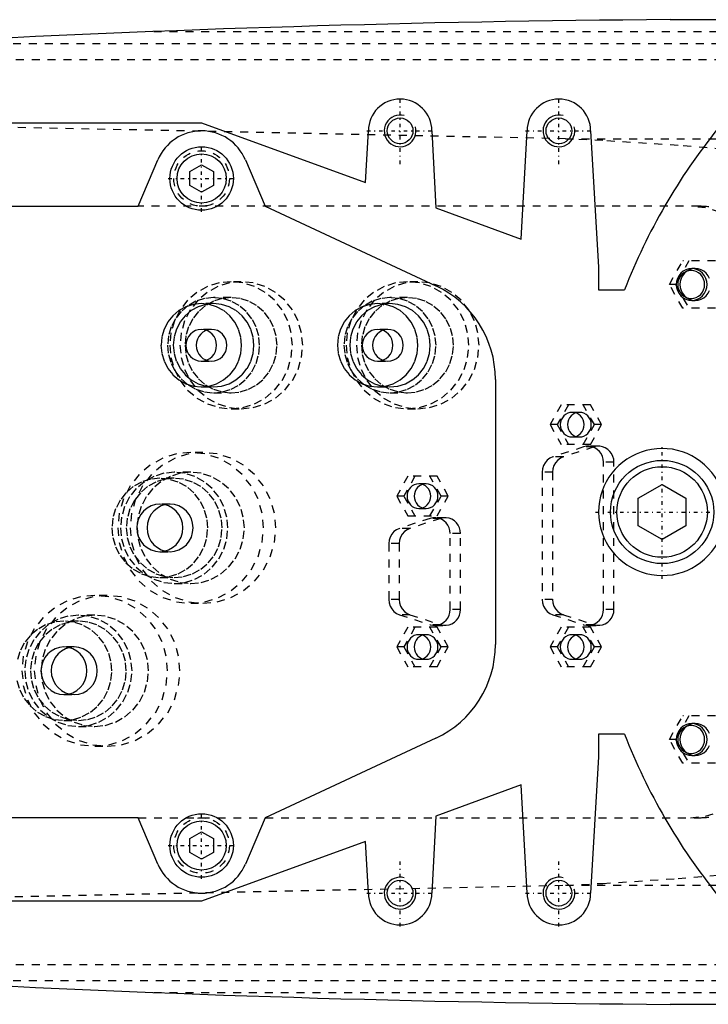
# Model space of a CAD drawing. Extents: x -502 to 168, y -90 to 90.
# Tile 2 of 7: x -348 to -261, y -62 to 62. Entities that reach past the tile are written whole.
import ezdxf

# ---------------------------------------------------------------- set-up
doc = ezdxf.new("R2010")
doc.units = 0
doc.linetypes.add('CENTER', pattern=[1.5, 0.45, -0.5, 0.05, -0.5])
doc.linetypes.add('DASHED', pattern=[2, 1, -1])
for name, color, linetype in [('AM_0', 7, 'CONTINUOUS'), ('AM_10', 7, 'CONTINUOUS'), ('AM_3', 7, 'DASHED'), ('AM_7', 7, 'CENTER')]:
    doc.layers.add(name, color=color, linetype=linetype)

msp = doc.modelspace()

# ---------------------------------------------------------------- linework, layer by layer
at = {"layer": 'AM_0', "color": 7, "linetype": 'CONTINUOUS'}
for p, q in [((-424, 49), (-325, 49)), ((-325, 49), (-304.35, 41.5)), ((-304.35, 41.5), (-304, 48)), ((-296, 48), (-295.5, 38.29)), ((-284.75, 34.38), (-284, 48)), ((-276, 48), (-275, 30.84)), ((-333, 38.5), (-330.52, 44.34)), ((-326.5, 42.87), (-325, 43.73)), ((-325, 43.73), (-323.5, 42.87)), ((-319.48, 44.34), (-317, 38.5)), ((-326.5, 41.13), (-326.5, 42.87)), ((-323.5, 42.87), (-323.5, 41.13)), ((-325, 40.27), (-326.5, 41.13)), ((-323.5, 41.13), (-325, 40.27)), ((-433.21, 38.5), (-333, 38.5)), ((-317, 38.5), (-295.51, 28.48)), ((-295.5, 38.29), (-284.75, 34.38)), ((-275, 30.84), (-275, 28)), ((-275, 28), (-271.73, 28)), ((-288, 16.7), (-288, -16.7)), ((-270, 1.73), (-267, 3.46)), ((-267, 3.46), (-264, 1.73)), ((-270, -1.73), (-270, 1.73)), ((-264, 1.73), (-264, -1.73)), ((-267, -3.46), (-270, -1.73)), ((-264, -1.73), (-267, -3.46)), ((-295.51, -28.48), (-317, -38.5)), ((-271.73, -28), (-275, -28)), ((-275, -28), (-275, -30.84)), ((-275, -30.84), (-276, -48)), ((-284.75, -34.38), (-295.5, -38.29)), ((-284, -48), (-284.75, -34.38)), ((-295.5, -38.29), (-296, -48)), ((-333, -38.5), (-433.21, -38.5)), ((-330.52, -44.34), (-333, -38.5)), ((-317, -38.5), (-319.48, -44.34)), ((-326.5, -41.13), (-325, -40.27)), ((-325, -40.27), (-323.5, -41.13)), ((-326.5, -42.87), (-326.5, -41.13)), ((-304.35, -41.5), (-325, -49)), ((-323.5, -41.13), (-323.5, -42.87)), ((-304, -48), (-304.35, -41.5)), ((-325, -43.73), (-326.5, -42.87)), ((-323.5, -42.87), (-325, -43.73)), ((-325, -49), (-424, -49))]:
    msp.add_line(p, q, dxfattribs=at)
for centre, radius in [((-300, 48), 1.62), ((-280, 48), 1.62), ((-325, 42), 4), ((-325, 42), 3.1), ((-267, 0), 6.5), ((-267, 0), 5.7), ((-325, -42), 4), ((-325, -42), 3.1), ((-300, -48), 1.62), ((-280, -48), 1.62)]:
    msp.add_circle(centre, radius, dxfattribs=at)
for centre, radius, start, end in [((-271.93, -2437.99), 2500, 89.1347, 89.86403), ((-252.42, -1937.95), 2000, 90.38915, 95.81789), ((-300, 48), 4, 0, 180), ((-280, 48), 4, 0, 180), ((-325, 42), 6, 22.9682, 157.0318), ((-200, 0), 77, 141.1986, 158.6763), ((-301, 16.7), 13, 0, 65), ((-267, 0), 8, 28.955, 331.045), ((-301, -16.7), 13, 295, 0), ((-200, 0), 77, 201.3237, 218.8014), ((-325, -42), 6, 202.9682, 337.0318), ((-300, -48), 4, 180, 0), ((-280, -48), 4, 180, 0), ((-252.42, 1937.95), 2000, 264.18211, 269.61085), ((-271.93, 2437.99), 2500, 270.13597, 270.8653)]:
    msp.add_arc(centre, radius, start, end, dxfattribs=at)
at = {"layer": 'AM_10', "color": 7, "linetype": 'CONTINUOUS'}
for centre in [(-300, 48), (-280, 48), (-300, -48), (-280, -48)]:
    msp.add_arc(centre, 2, 75, 15, dxfattribs=at)
at = {"layer": 'AM_3', "color": 6, "linetype": 'DASHED'}
for p, q in [((-331.04, 60.5), (-185.14, 60.5)), ((-362.76, 59), (-152.3, 59)), ((-394.4, 57), (-142.93, 57)), ((-279.16, 47), (-398.5, 49.45)), ((-279.16, 47), (-246.87, 47)), ((-262.3, 38.5), (-333, 38.5)), ((-266.08, 28.65), (-264.41, 31.65)), ((-263.63, 31.65), (-265.3, 28.65)), ((-260.29, 31.65), (-264.41, 31.65)), ((-262.82, 30.65), (-263.27, 30.65)), ((-320, 29), (-321.29, 29)), ((-297.78, 29), (-299.08, 29)), ((-264.41, 25.65), (-266.08, 28.65)), ((-265.3, 28.65), (-266.08, 28.65)), ((-265.3, 28.65), (-263.63, 25.65)), ((-323.49, 26.25), (-325.05, 26.25)), ((-321.29, 27), (-323.49, 27)), ((-301.28, 26.25), (-302.83, 26.25)), ((-299.08, 27), (-301.28, 27)), ((-263.27, 26.65), (-262.82, 26.65)), ((-260.29, 25.65), (-264.41, 25.65)), ((-323.75, 23), (-325.05, 23)), ((-301.54, 23), (-302.83, 23)), ((-325.05, 19), (-323.75, 19)), ((-302.83, 19), (-301.54, 19)), ((-325.05, 15.75), (-323.49, 15.75)), ((-323.49, 15), (-321.29, 15)), ((-302.83, 15.75), (-301.28, 15.75)), ((-301.28, 15), (-299.08, 15)), ((-321.29, 13), (-320, 13)), ((-299.08, 13), (-297.78, 13)), ((-279.71, 13.5), (-281.11, 11)), ((-278.81, 13.5), (-280.2, 11)), ((-276.02, 13.5), (-279.71, 13.5)), ((-277.41, 12.55), (-278.32, 12.55)), ((-275.53, 11), (-276.93, 13.5)), ((-274.62, 11), (-276.02, 13.5)), ((-281.11, 11), (-279.71, 8.5)), ((-280.2, 11), (-281.11, 11)), ((-280.2, 11), (-278.81, 8.5)), ((-276.93, 8.5), (-275.53, 11)), ((-276.02, 8.5), (-274.62, 11)), ((-274.62, 11), (-275.53, 11)), ((-278.32, 9.45), (-277.41, 9.45)), ((-324.83, 7.5), (-326.38, 7.5)), ((-276.89, 8.19), (-280.76, 6.94)), ((-276.02, 8.5), (-279.71, 8.5)), ((-275.57, 8.19), (-279.44, 6.94)), ((-275.57, 8.19), (-276.89, 8.19)), ((-275, 8.28), (-276.32, 8.28)), ((-279.44, 6.94), (-280.76, 6.94)), ((-273.07, 6.28), (-274.39, 6.28)), ((-274.39, -12.28), (-274.39, 6.28)), ((-273.07, -12.28), (-273.07, 6.28)), ((-326.38, 5), (-328.45, 5)), ((-282.11, 5.03), (-282.11, -11.03)), ((-280.79, 5.03), (-282.11, 5.03)), ((-280.79, 5.03), (-280.79, -11.03)), ((-328.45, 4.25), (-330.26, 4.25)), ((-299.03, 4.5), (-300.43, 2)), ((-298.13, 4.5), (-299.52, 2)), ((-295.34, 4.5), (-299.03, 4.5)), ((-294.85, 2), (-296.24, 4.5)), ((-293.94, 2), (-295.34, 4.5)), ((-296.73, 3.55), (-297.64, 3.55)), ((-300.43, 2), (-299.03, -0.5)), ((-299.52, 2), (-300.43, 2)), ((-299.52, 2), (-298.13, -0.5)), ((-296.24, -0.5), (-294.85, 2)), ((-295.34, -0.5), (-293.94, 2)), ((-293.94, 2), (-294.85, 2)), ((-328.97, 1), (-330.26, 1)), ((-297.64, 0.45), (-296.73, 0.45)), ((-296.21, -0.81), (-300.08, -2.06)), ((-299.03, -0.5), (-295.34, -0.5)), ((-294.89, -0.81), (-298.76, -2.06)), ((-294.89, -0.81), (-296.21, -0.81)), ((-294.32, -0.72), (-295.64, -0.72)), ((-298.76, -2.06), (-300.08, -2.06)), ((-292.39, -2.72), (-293.71, -2.72)), ((-293.71, -12.28), (-293.71, -2.72)), ((-292.39, -12.28), (-292.39, -2.72)), ((-301.43, -3.97), (-301.43, -11.03)), ((-300.11, -3.97), (-301.43, -3.97)), ((-300.11, -3.97), (-300.11, -11.03)), ((-330.26, -5), (-328.97, -5)), ((-330.26, -8.25), (-328.45, -8.25)), ((-328.45, -9), (-326.38, -9)), ((-336.9, -10.5), (-338.46, -10.5)), ((-300.11, -11.03), (-301.43, -11.03)), ((-280.79, -11.03), (-282.11, -11.03)), ((-326.38, -11.5), (-324.83, -11.5)), ((-292.39, -12.28), (-293.71, -12.28)), ((-273.07, -12.28), (-274.39, -12.28)), ((-338.46, -13), (-340.53, -13)), ((-300.08, -12.94), (-296.21, -14.19)), ((-298.76, -12.94), (-300.08, -12.94)), ((-298.76, -12.94), (-294.89, -14.19)), ((-280.76, -12.94), (-276.89, -14.19)), ((-279.44, -12.94), (-280.76, -12.94)), ((-279.44, -12.94), (-275.57, -14.19)), ((-340.53, -13.75), (-342.34, -13.75)), ((-299.03, -14.5), (-300.43, -17)), ((-298.13, -14.5), (-299.52, -17)), ((-295.34, -14.5), (-299.03, -14.5)), ((-294.85, -17), (-296.24, -14.5)), ((-294.89, -14.19), (-296.21, -14.19)), ((-295.64, -14.28), (-294.32, -14.28)), ((-293.94, -17), (-295.34, -14.5)), ((-279.71, -14.5), (-281.11, -17)), ((-278.81, -14.5), (-280.2, -17)), ((-276.02, -14.5), (-279.71, -14.5)), ((-275.53, -17), (-276.93, -14.5)), ((-275.57, -14.19), (-276.89, -14.19)), ((-276.32, -14.28), (-275, -14.28)), ((-274.62, -17), (-276.02, -14.5)), ((-296.73, -15.45), (-297.64, -15.45)), ((-277.41, -15.45), (-278.32, -15.45)), ((-341.04, -17), (-342.34, -17)), ((-300.43, -17), (-299.03, -19.5)), ((-299.52, -17), (-300.43, -17)), ((-299.52, -17), (-298.13, -19.5)), ((-296.24, -19.5), (-294.85, -17)), ((-295.34, -19.5), (-293.94, -17)), ((-293.94, -17), (-294.85, -17)), ((-281.11, -17), (-279.71, -19.5)), ((-280.2, -17), (-281.11, -17)), ((-280.2, -17), (-278.81, -19.5)), ((-276.93, -19.5), (-275.53, -17)), ((-276.02, -19.5), (-274.62, -17)), ((-274.62, -17), (-275.53, -17)), ((-297.64, -18.55), (-296.73, -18.55)), ((-278.32, -18.55), (-277.41, -18.55)), ((-295.34, -19.5), (-299.03, -19.5)), ((-276.02, -19.5), (-279.71, -19.5)), ((-342.34, -23), (-341.04, -23)), ((-266.08, -28.65), (-264.41, -25.65)), ((-263.63, -25.65), (-265.3, -28.65)), ((-260.29, -25.65), (-264.41, -25.65)), ((-342.34, -26.25), (-340.53, -26.25)), ((-340.53, -27), (-338.46, -27)), ((-262.82, -26.65), (-263.27, -26.65)), ((-338.46, -29.5), (-336.9, -29.5)), ((-264.41, -31.65), (-266.08, -28.65)), ((-265.3, -28.65), (-266.08, -28.65)), ((-265.3, -28.65), (-263.63, -31.65)), ((-263.27, -30.65), (-262.82, -30.65)), ((-260.29, -31.65), (-264.41, -31.65)), ((-333, -38.5), (-262.3, -38.5)), ((-398.5, -49.45), (-279.16, -47)), ((-279.16, -47), (-246.87, -47)), ((-394.4, -57), (-142.93, -57)), ((-362.76, -59), (-152.3, -59)), ((-331.04, -60.5), (-185.14, -60.5))]:
    msp.add_line(p, q, dxfattribs=at)
for points in [[(-253.75, 28.5), (-253.93, 30.45), (-254.48, 32.33), (-255.38, 34.06), (-256.58, 35.57), (-258.04, 36.81), (-259.71, 37.74), (-261.52, 38.31), (-263.41, 38.5)], [(-261.04, 29.42), (-261.21, 29.76), (-261.45, 30.06), (-261.75, 30.31), (-262.08, 30.5), (-262.44, 30.61), (-262.82, 30.65), (-263.2, 30.61), (-263.56, 30.5), (-263.89, 30.31), (-264.19, 30.06), (-264.43, 29.76), (-264.61, 29.42), (-264.72, 29.04), (-264.75, 28.65), (-264.72, 28.26), (-264.61, 27.88), (-264.43, 27.54), (-264.19, 27.24), (-263.89, 26.99), (-263.56, 26.8), (-263.2, 26.69), (-262.82, 26.65), (-262.44, 26.69), (-262.08, 26.8), (-261.75, 26.99), (-261.45, 27.24), (-261.21, 27.54), (-261.04, 27.88)], [(-274.39, 6.28), (-274.42, 6.65), (-274.52, 7.01), (-274.68, 7.35), (-274.9, 7.64), (-275.17, 7.89), (-275.48, 8.08), (-275.82, 8.21), (-276.18, 8.27), (-276.54, 8.27), (-276.89, 8.19)], [(-273.07, 6.28), (-273.1, 6.65), (-273.2, 7.01), (-273.36, 7.35), (-273.58, 7.64), (-273.85, 7.89), (-274.16, 8.08), (-274.5, 8.21), (-274.86, 8.27), (-275.22, 8.27), (-275.57, 8.19)], [(-280.76, 6.94), (-281.13, 6.77), (-281.46, 6.53), (-281.74, 6.21), (-281.94, 5.85), (-282.07, 5.45), (-282.11, 5.03)], [(-279.44, 6.94), (-279.81, 6.77), (-280.14, 6.53), (-280.42, 6.21), (-280.62, 5.85), (-280.75, 5.45), (-280.79, 5.03)], [(-293.71, -2.72), (-293.74, -2.35), (-293.84, -1.99), (-294, -1.65), (-294.22, -1.36), (-294.49, -1.11), (-294.8, -0.92), (-295.14, -0.79), (-295.5, -0.73), (-295.86, -0.73), (-296.21, -0.81)], [(-292.39, -2.72), (-292.42, -2.35), (-292.52, -1.99), (-292.68, -1.65), (-292.9, -1.36), (-293.17, -1.11), (-293.48, -0.92), (-293.82, -0.79), (-294.18, -0.73), (-294.54, -0.73), (-294.89, -0.81)], [(-300.08, -2.06), (-300.45, -2.23), (-300.78, -2.47), (-301.06, -2.79), (-301.26, -3.15), (-301.39, -3.55), (-301.43, -3.97)], [(-298.76, -2.06), (-299.13, -2.23), (-299.46, -2.47), (-299.74, -2.79), (-299.94, -3.15), (-300.07, -3.55), (-300.11, -3.97)], [(-301.43, -11.03), (-301.39, -11.45), (-301.26, -11.85), (-301.06, -12.21), (-300.78, -12.53), (-300.45, -12.77), (-300.08, -12.94)], [(-300.11, -11.03), (-300.07, -11.45), (-299.94, -11.85), (-299.74, -12.21), (-299.46, -12.53), (-299.13, -12.77), (-298.76, -12.94)], [(-282.11, -11.03), (-282.07, -11.45), (-281.94, -11.85), (-281.74, -12.21), (-281.46, -12.53), (-281.13, -12.77), (-280.76, -12.94)], [(-280.79, -11.03), (-280.75, -11.45), (-280.62, -11.85), (-280.42, -12.21), (-280.14, -12.53), (-279.81, -12.77), (-279.44, -12.94)], [(-296.21, -14.19), (-295.86, -14.27), (-295.5, -14.27), (-295.14, -14.21), (-294.8, -14.08), (-294.49, -13.89), (-294.22, -13.64), (-294, -13.35), (-293.84, -13.01), (-293.74, -12.65), (-293.71, -12.28)], [(-294.89, -14.19), (-294.54, -14.27), (-294.18, -14.27), (-293.82, -14.21), (-293.48, -14.08), (-293.17, -13.89), (-292.9, -13.64), (-292.68, -13.35), (-292.52, -13.01), (-292.42, -12.65), (-292.39, -12.28)], [(-276.89, -14.19), (-276.54, -14.27), (-276.18, -14.27), (-275.82, -14.21), (-275.48, -14.08), (-275.17, -13.89), (-274.9, -13.64), (-274.68, -13.35), (-274.52, -13.01), (-274.42, -12.65), (-274.39, -12.28)], [(-275.57, -14.19), (-275.22, -14.27), (-274.86, -14.27), (-274.5, -14.21), (-274.16, -14.08), (-273.85, -13.89), (-273.58, -13.64), (-273.36, -13.35), (-273.2, -13.01), (-273.1, -12.65), (-273.07, -12.28)], [(-348.26, -21.22), (-347.92, -22.39), (-347.36, -23.47), (-346.61, -24.42), (-345.69, -25.2), (-344.65, -25.77), (-343.52, -26.13), (-342.34, -26.25), (-341.16, -26.13), (-340.03, -25.77), (-338.98, -25.2), (-338.07, -24.42), (-337.32, -23.47), (-336.76, -22.39), (-336.42, -21.22), (-336.3, -20), (-336.42, -18.78), (-336.76, -17.61), (-337.32, -16.53), (-338.07, -15.58), (-338.98, -14.8), (-340.03, -14.23), (-341.16, -13.87), (-342.34, -13.75), (-343.52, -13.87), (-344.65, -14.23), (-345.69, -14.8), (-346.61, -15.58), (-347.36, -16.53), (-347.92, -17.61), (-348.26, -18.78)], [(-261.04, -27.88), (-261.21, -27.54), (-261.45, -27.24), (-261.75, -26.99), (-262.08, -26.8), (-262.44, -26.69), (-262.82, -26.65), (-263.2, -26.69), (-263.56, -26.8), (-263.89, -26.99), (-264.19, -27.24), (-264.43, -27.54), (-264.61, -27.88), (-264.72, -28.26), (-264.75, -28.65), (-264.72, -29.04), (-264.61, -29.42), (-264.43, -29.76), (-264.19, -30.06), (-263.89, -30.31), (-263.56, -30.5), (-263.2, -30.61), (-262.82, -30.65), (-262.44, -30.61), (-262.08, -30.5), (-261.75, -30.31), (-261.45, -30.06), (-261.21, -29.76), (-261.04, -29.42)], [(-263.41, -38.5), (-261.52, -38.31), (-259.71, -37.74), (-258.04, -36.81), (-256.58, -35.57), (-255.38, -34.06), (-254.48, -32.33), (-253.93, -30.45), (-253.75, -28.5)]]:
    msp.add_lwpolyline(points, dxfattribs=at)
for points in [[(-263.27, 30.65), (-263.65, 30.61), (-264.01, 30.5), (-264.35, 30.31), (-264.64, 30.06), (-264.88, 29.76), (-265.06, 29.42), (-265.17, 29.04), (-265.21, 28.65), (-265.17, 28.26), (-265.06, 27.88), (-264.88, 27.54), (-264.64, 27.24), (-264.35, 26.99), (-264.01, 26.8), (-263.65, 26.69), (-263.27, 26.65), (-262.9, 26.69), (-262.53, 26.8), (-262.2, 26.99), (-261.91, 27.24), (-261.67, 27.54), (-261.49, 27.88), (-261.38, 28.26), (-261.34, 28.65), (-261.38, 29.04), (-261.49, 29.42), (-261.67, 29.76), (-261.91, 30.06), (-262.2, 30.31), (-262.53, 30.5), (-262.9, 30.61)], [(-263.34, 26.9), (-263.01, 26.93), (-262.69, 27.03), (-262.4, 27.19), (-262.14, 27.41), (-261.93, 27.68), (-261.78, 27.98), (-261.68, 28.31), (-261.65, 28.65), (-261.68, 28.99), (-261.78, 29.32), (-261.93, 29.62), (-262.14, 29.89), (-262.4, 30.11), (-262.69, 30.27), (-263.01, 30.37), (-263.34, 30.4), (-263.67, 30.37), (-263.99, 30.27), (-264.28, 30.11), (-264.53, 29.89), (-264.74, 29.62), (-264.9, 29.32), (-265, 28.99), (-265.03, 28.65), (-265, 28.31), (-264.9, 27.98), (-264.74, 27.68), (-264.53, 27.41), (-264.28, 27.19), (-263.99, 27.03), (-263.67, 26.93)], [(-321.29, 29), (-322.8, 28.85), (-324.25, 28.39), (-325.59, 27.65), (-326.76, 26.66), (-327.72, 25.44), (-328.43, 24.06), (-328.87, 22.56), (-329.02, 21), (-328.87, 19.44), (-328.43, 17.94), (-327.72, 16.56), (-326.76, 15.34), (-325.59, 14.35), (-324.25, 13.61), (-322.8, 13.15), (-321.29, 13), (-319.79, 13.15), (-318.34, 13.61), (-317, 14.35), (-315.83, 15.34), (-314.87, 16.56), (-314.15, 17.94), (-313.72, 19.44), (-313.57, 21), (-313.72, 22.56), (-314.15, 24.06), (-314.87, 25.44), (-315.83, 26.66), (-317, 27.65), (-318.34, 28.39), (-319.79, 28.85)], [(-320, 13), (-318.49, 13.15), (-317.04, 13.61), (-315.71, 14.35), (-314.54, 15.34), (-313.57, 16.56), (-312.86, 17.94), (-312.42, 19.44), (-312.27, 21), (-312.42, 22.56), (-312.86, 24.06), (-313.57, 25.44), (-314.54, 26.66), (-315.71, 27.65), (-317.04, 28.39), (-318.49, 28.85), (-320, 29), (-321.51, 28.85), (-322.96, 28.39), (-324.29, 27.65), (-325.46, 26.66), (-326.43, 25.44), (-327.14, 24.06), (-327.58, 22.56), (-327.73, 21), (-327.58, 19.44), (-327.14, 17.94), (-326.43, 16.56), (-325.46, 15.34), (-324.29, 14.35), (-322.96, 13.61), (-321.51, 13.15)], [(-299.08, 29), (-300.59, 28.85), (-302.03, 28.39), (-303.37, 27.65), (-304.54, 26.66), (-305.5, 25.44), (-306.22, 24.06), (-306.66, 22.56), (-306.81, 21), (-306.66, 19.44), (-306.22, 17.94), (-305.5, 16.56), (-304.54, 15.34), (-303.37, 14.35), (-302.03, 13.61), (-300.59, 13.15), (-299.08, 13), (-297.57, 13.15), (-296.12, 13.61), (-294.78, 14.35), (-293.61, 15.34), (-292.65, 16.56), (-291.94, 17.94), (-291.5, 19.44), (-291.35, 21), (-291.5, 22.56), (-291.94, 24.06), (-292.65, 25.44), (-293.61, 26.66), (-294.78, 27.65), (-296.12, 28.39), (-297.57, 28.85)], [(-297.78, 13), (-296.28, 13.15), (-294.83, 13.61), (-293.49, 14.35), (-292.32, 15.34), (-291.36, 16.56), (-290.64, 17.94), (-290.2, 19.44), (-290.06, 21), (-290.2, 22.56), (-290.64, 24.06), (-291.36, 25.44), (-292.32, 26.66), (-293.49, 27.65), (-294.83, 28.39), (-296.28, 28.85), (-297.78, 29), (-299.29, 28.85), (-300.74, 28.39), (-302.08, 27.65), (-303.25, 26.66), (-304.21, 25.44), (-304.92, 24.06), (-305.36, 22.56), (-305.51, 21), (-305.36, 19.44), (-304.92, 17.94), (-304.21, 16.56), (-303.25, 15.34), (-302.08, 14.35), (-300.74, 13.61), (-299.29, 13.15)], [(-325.05, 26.25), (-326.04, 26.15), (-326.99, 25.85), (-327.86, 25.37), (-328.63, 24.71), (-329.26, 23.92), (-329.73, 23.01), (-330.02, 22.02), (-330.12, 21), (-330.02, 19.98), (-329.73, 18.99), (-329.26, 18.08), (-328.63, 17.29), (-327.86, 16.63), (-326.99, 16.15), (-326.04, 15.85), (-325.05, 15.75), (-324.06, 15.85), (-323.11, 16.15), (-322.23, 16.63), (-321.46, 17.29), (-320.83, 18.08), (-320.36, 18.99), (-320.07, 19.98), (-319.98, 21), (-320.07, 22.02), (-320.36, 23.01), (-320.83, 23.92), (-321.46, 24.71), (-322.23, 25.37), (-323.11, 25.85), (-324.06, 26.15)], [(-323.49, 27), (-324.62, 26.88), (-325.71, 26.54), (-326.71, 25.99), (-327.59, 25.24), (-328.31, 24.33), (-328.85, 23.3), (-329.18, 22.17), (-329.29, 21), (-329.18, 19.83), (-328.85, 18.7), (-328.31, 17.67), (-327.59, 16.76), (-326.71, 16.01), (-325.71, 15.46), (-324.62, 15.12), (-323.49, 15), (-322.36, 15.12), (-321.28, 15.46), (-320.27, 16.01), (-319.4, 16.76), (-318.68, 17.67), (-318.14, 18.7), (-317.81, 19.83), (-317.7, 21), (-317.81, 22.17), (-318.14, 23.3), (-318.68, 24.33), (-319.4, 25.24), (-320.27, 25.99), (-321.28, 26.54), (-322.36, 26.88)], [(-323.49, 26.25), (-324.48, 26.15), (-325.43, 25.85), (-326.31, 25.37), (-327.08, 24.71), (-327.71, 23.92), (-328.18, 23.01), (-328.47, 22.02), (-328.57, 21), (-328.47, 19.98), (-328.18, 18.99), (-327.71, 18.08), (-327.08, 17.29), (-326.31, 16.63), (-325.43, 16.15), (-324.48, 15.85), (-323.49, 15.75), (-322.5, 15.85), (-321.55, 16.15), (-320.68, 16.63), (-319.91, 17.29), (-319.28, 18.08), (-318.81, 18.99), (-318.52, 19.98), (-318.42, 21), (-318.52, 22.02), (-318.81, 23.01), (-319.28, 23.92), (-319.91, 24.71), (-320.68, 25.37), (-321.55, 25.85), (-322.5, 26.15)], [(-321.29, 27), (-322.42, 26.88), (-323.51, 26.54), (-324.51, 25.99), (-325.39, 25.24), (-326.11, 24.33), (-326.65, 23.3), (-326.98, 22.17), (-327.09, 21), (-326.98, 19.83), (-326.65, 18.7), (-326.11, 17.67), (-325.39, 16.76), (-324.51, 16.01), (-323.51, 15.46), (-322.42, 15.12), (-321.29, 15), (-320.16, 15.12), (-319.08, 15.46), (-318.07, 16.01), (-317.2, 16.76), (-316.48, 17.67), (-315.94, 18.7), (-315.61, 19.83), (-315.5, 21), (-315.61, 22.17), (-315.94, 23.3), (-316.48, 24.33), (-317.2, 25.24), (-318.07, 25.99), (-319.08, 26.54), (-320.16, 26.88)], [(-302.83, 26.25), (-303.82, 26.15), (-304.77, 25.85), (-305.65, 25.37), (-306.42, 24.71), (-307.05, 23.92), (-307.52, 23.01), (-307.8, 22.02), (-307.9, 21), (-307.8, 19.98), (-307.52, 18.99), (-307.05, 18.08), (-306.42, 17.29), (-305.65, 16.63), (-304.77, 16.15), (-303.82, 15.85), (-302.83, 15.75), (-301.84, 15.85), (-300.89, 16.15), (-300.01, 16.63), (-299.24, 17.29), (-298.61, 18.08), (-298.15, 18.99), (-297.86, 19.98), (-297.76, 21), (-297.86, 22.02), (-298.15, 23.01), (-298.61, 23.92), (-299.24, 24.71), (-300.01, 25.37), (-300.89, 25.85), (-301.84, 26.15)], [(-301.28, 27), (-302.41, 26.88), (-303.5, 26.54), (-304.5, 25.99), (-305.38, 25.24), (-306.1, 24.33), (-306.63, 23.3), (-306.96, 22.17), (-307.07, 21), (-306.96, 19.83), (-306.63, 18.7), (-306.1, 17.67), (-305.38, 16.76), (-304.5, 16.01), (-303.5, 15.46), (-302.41, 15.12), (-301.28, 15), (-300.15, 15.12), (-299.06, 15.46), (-298.06, 16.01), (-297.18, 16.76), (-296.46, 17.67), (-295.92, 18.7), (-295.59, 19.83), (-295.48, 21), (-295.59, 22.17), (-295.92, 23.3), (-296.46, 24.33), (-297.18, 25.24), (-298.06, 25.99), (-299.06, 26.54), (-300.15, 26.88)], [(-301.28, 26.25), (-302.27, 26.15), (-303.22, 25.85), (-304.1, 25.37), (-304.86, 24.71), (-305.49, 23.92), (-305.96, 23.01), (-306.25, 22.02), (-306.35, 21), (-306.25, 19.98), (-305.96, 18.99), (-305.49, 18.08), (-304.86, 17.29), (-304.1, 16.63), (-303.22, 16.15), (-302.27, 15.85), (-301.28, 15.75), (-300.29, 15.85), (-299.34, 16.15), (-298.46, 16.63), (-297.69, 17.29), (-297.06, 18.08), (-296.59, 18.99), (-296.3, 19.98), (-296.21, 21), (-296.3, 22.02), (-296.59, 23.01), (-297.06, 23.92), (-297.69, 24.71), (-298.46, 25.37), (-299.34, 25.85), (-300.29, 26.15)], [(-299.08, 27), (-300.21, 26.88), (-301.3, 26.54), (-302.3, 25.99), (-303.18, 25.24), (-303.9, 24.33), (-304.43, 23.3), (-304.76, 22.17), (-304.87, 21), (-304.76, 19.83), (-304.43, 18.7), (-303.9, 17.67), (-303.18, 16.76), (-302.3, 16.01), (-301.3, 15.46), (-300.21, 15.12), (-299.08, 15), (-297.95, 15.12), (-296.86, 15.46), (-295.86, 16.01), (-294.98, 16.76), (-294.26, 17.67), (-293.72, 18.7), (-293.39, 19.83), (-293.28, 21), (-293.39, 22.17), (-293.72, 23.3), (-294.26, 24.33), (-294.98, 25.24), (-295.86, 25.99), (-296.86, 26.54), (-297.95, 26.88)], [(-325.05, 23), (-325.42, 22.96), (-325.79, 22.85), (-326.12, 22.66), (-326.41, 22.41), (-326.65, 22.11), (-326.83, 21.77), (-326.94, 21.39), (-326.98, 21), (-326.94, 20.61), (-326.83, 20.23), (-326.65, 19.89), (-326.41, 19.59), (-326.12, 19.34), (-325.79, 19.15), (-325.42, 19.04), (-325.05, 19), (-324.67, 19.04), (-324.31, 19.15), (-323.97, 19.34), (-323.68, 19.59), (-323.44, 19.89), (-323.26, 20.23), (-323.15, 20.61), (-323.12, 21), (-323.15, 21.39), (-323.26, 21.77), (-323.44, 22.11), (-323.68, 22.41), (-323.97, 22.66), (-324.31, 22.85), (-324.67, 22.96)], [(-323.75, 23), (-324.13, 22.96), (-324.49, 22.85), (-324.83, 22.66), (-325.12, 22.41), (-325.36, 22.11), (-325.54, 21.77), (-325.65, 21.39), (-325.68, 21), (-325.65, 20.61), (-325.54, 20.23), (-325.36, 19.89), (-325.12, 19.59), (-324.83, 19.34), (-324.49, 19.15), (-324.13, 19.04), (-323.75, 19), (-323.38, 19.04), (-323.01, 19.15), (-322.68, 19.34), (-322.39, 19.59), (-322.15, 19.89), (-321.97, 20.23), (-321.86, 20.61), (-321.82, 21), (-321.86, 21.39), (-321.97, 21.77), (-322.15, 22.11), (-322.39, 22.41), (-322.68, 22.66), (-323.01, 22.85), (-323.38, 22.96)], [(-302.83, 23), (-303.21, 22.96), (-303.57, 22.85), (-303.9, 22.66), (-304.2, 22.41), (-304.44, 22.11), (-304.62, 21.77), (-304.73, 21.39), (-304.76, 21), (-304.73, 20.61), (-304.62, 20.23), (-304.44, 19.89), (-304.2, 19.59), (-303.9, 19.34), (-303.57, 19.15), (-303.21, 19.04), (-302.83, 19), (-302.45, 19.04), (-302.09, 19.15), (-301.76, 19.34), (-301.46, 19.59), (-301.22, 19.89), (-301.05, 20.23), (-300.94, 20.61), (-300.9, 21), (-300.94, 21.39), (-301.05, 21.77), (-301.22, 22.11), (-301.46, 22.41), (-301.76, 22.66), (-302.09, 22.85), (-302.45, 22.96)], [(-301.54, 23), (-301.91, 22.96), (-302.28, 22.85), (-302.61, 22.66), (-302.9, 22.41), (-303.14, 22.11), (-303.32, 21.77), (-303.43, 21.39), (-303.47, 21), (-303.43, 20.61), (-303.32, 20.23), (-303.14, 19.89), (-302.9, 19.59), (-302.61, 19.34), (-302.28, 19.15), (-301.91, 19.04), (-301.54, 19), (-301.16, 19.04), (-300.8, 19.15), (-300.46, 19.34), (-300.17, 19.59), (-299.93, 19.89), (-299.75, 20.23), (-299.64, 20.61), (-299.6, 21), (-299.64, 21.39), (-299.75, 21.77), (-299.93, 22.11), (-300.17, 22.41), (-300.46, 22.66), (-300.8, 22.85), (-301.16, 22.96)], [(-278.32, 12.55), (-278.61, 12.52), (-278.89, 12.43), (-279.15, 12.29), (-279.38, 12.1), (-279.56, 11.86), (-279.7, 11.59), (-279.79, 11.3), (-279.82, 11), (-279.79, 10.7), (-279.7, 10.41), (-279.56, 10.14), (-279.38, 9.9), (-279.15, 9.71), (-278.89, 9.57), (-278.61, 9.48), (-278.32, 9.45), (-278.03, 9.48), (-277.75, 9.57), (-277.49, 9.71), (-277.26, 9.9), (-277.07, 10.14), (-276.94, 10.41), (-276.85, 10.7), (-276.82, 11), (-276.85, 11.3), (-276.94, 11.59), (-277.07, 11.86), (-277.26, 12.1), (-277.49, 12.29), (-277.75, 12.43), (-278.03, 12.52)], [(-277.41, 12.55), (-277.71, 12.52), (-277.99, 12.43), (-278.25, 12.29), (-278.47, 12.1), (-278.66, 11.86), (-278.8, 11.59), (-278.88, 11.3), (-278.91, 11), (-278.88, 10.7), (-278.8, 10.41), (-278.66, 10.14), (-278.47, 9.9), (-278.25, 9.71), (-277.99, 9.57), (-277.71, 9.48), (-277.41, 9.45), (-277.12, 9.48), (-276.84, 9.57), (-276.58, 9.71), (-276.35, 9.9), (-276.17, 10.14), (-276.03, 10.41), (-275.94, 10.7), (-275.92, 11), (-275.94, 11.3), (-276.03, 11.59), (-276.17, 11.86), (-276.35, 12.1), (-276.58, 12.29), (-276.84, 12.43), (-277.12, 12.52)], [(-326.38, 7.5), (-328.17, 7.32), (-329.89, 6.78), (-331.48, 5.9), (-332.87, 4.72), (-334.01, 3.28), (-334.86, 1.64), (-335.38, -0.15), (-335.56, -2), (-335.38, -3.85), (-334.86, -5.64), (-334.01, -7.28), (-332.87, -8.72), (-331.48, -9.9), (-329.89, -10.78), (-328.17, -11.32), (-326.38, -11.5), (-324.59, -11.32), (-322.87, -10.78), (-321.28, -9.9), (-319.89, -8.72), (-318.75, -7.28), (-317.9, -5.64), (-317.38, -3.85), (-317.21, -2), (-317.38, -0.15), (-317.9, 1.64), (-318.75, 3.28), (-319.89, 4.72), (-321.28, 5.9), (-322.87, 6.78), (-324.59, 7.32)], [(-324.83, -11.5), (-323.04, -11.32), (-321.32, -10.78), (-319.73, -9.9), (-318.34, -8.72), (-317.2, -7.28), (-316.35, -5.64), (-315.83, -3.85), (-315.65, -2), (-315.83, -0.15), (-316.35, 1.64), (-317.2, 3.28), (-318.34, 4.72), (-319.73, 5.9), (-321.32, 6.78), (-323.04, 7.32), (-324.83, 7.5), (-326.62, 7.32), (-328.34, 6.78), (-329.93, 5.9), (-331.32, 4.72), (-332.46, 3.28), (-333.31, 1.64), (-333.83, -0.15), (-334.01, -2), (-333.83, -3.85), (-333.31, -5.64), (-332.46, -7.28), (-331.32, -8.72), (-329.93, -9.9), (-328.34, -10.78), (-326.62, -11.32)], [(-328.45, 5), (-329.77, 4.87), (-331.04, 4.47), (-332.21, 3.82), (-333.23, 2.95), (-334.08, 1.89), (-334.7, 0.68), (-335.08, -0.63), (-335.21, -2), (-335.08, -3.37), (-334.7, -4.68), (-334.08, -5.89), (-333.23, -6.95), (-332.21, -7.82), (-331.04, -8.47), (-329.77, -8.87), (-328.45, -9), (-327.13, -8.87), (-325.87, -8.47), (-324.7, -7.82), (-323.67, -6.95), (-322.83, -5.89), (-322.21, -4.68), (-321.82, -3.37), (-321.69, -2), (-321.82, -0.63), (-322.21, 0.68), (-322.83, 1.89), (-323.67, 2.95), (-324.7, 3.82), (-325.87, 4.47), (-327.13, 4.87)], [(-326.38, 5), (-327.7, 4.87), (-328.97, 4.47), (-330.14, 3.82), (-331.16, 2.95), (-332, 1.89), (-332.63, 0.68), (-333.01, -0.63), (-333.14, -2), (-333.01, -3.37), (-332.63, -4.68), (-332, -5.89), (-331.16, -6.95), (-330.14, -7.82), (-328.97, -8.47), (-327.7, -8.87), (-326.38, -9), (-325.06, -8.87), (-323.8, -8.47), (-322.63, -7.82), (-321.6, -6.95), (-320.76, -5.89), (-320.14, -4.68), (-319.75, -3.37), (-319.62, -2), (-319.75, -0.63), (-320.14, 0.68), (-320.76, 1.89), (-321.6, 2.95), (-322.63, 3.82), (-323.8, 4.47), (-325.06, 4.87)], [(-330.26, 4.25), (-331.44, 4.13), (-332.58, 3.77), (-333.62, 3.2), (-334.53, 2.42), (-335.28, 1.47), (-335.84, 0.39), (-336.19, -0.78), (-336.3, -2), (-336.19, -3.22), (-335.84, -4.39), (-335.28, -5.47), (-334.53, -6.42), (-333.62, -7.2), (-332.58, -7.77), (-331.44, -8.13), (-330.26, -8.25), (-329.09, -8.13), (-327.95, -7.77), (-326.91, -7.2), (-326, -6.42), (-325.25, -5.47), (-324.69, -4.39), (-324.34, -3.22), (-324.23, -2), (-324.34, -0.78), (-324.69, 0.39), (-325.25, 1.47), (-326, 2.42), (-326.91, 3.2), (-327.95, 3.77), (-329.09, 4.13)], [(-328.45, 4.25), (-329.63, 4.13), (-330.76, 3.77), (-331.81, 3.2), (-332.72, 2.42), (-333.47, 1.47), (-334.03, 0.39), (-334.37, -0.78), (-334.49, -2), (-334.37, -3.22), (-334.03, -4.39), (-333.47, -5.47), (-332.72, -6.42), (-331.81, -7.2), (-330.76, -7.77), (-329.63, -8.13), (-328.45, -8.25), (-327.28, -8.13), (-326.14, -7.77), (-325.1, -7.2), (-324.18, -6.42), (-323.43, -5.47), (-322.88, -4.39), (-322.53, -3.22), (-322.42, -2), (-322.53, -0.78), (-322.88, 0.39), (-323.43, 1.47), (-324.18, 2.42), (-325.1, 3.2), (-326.14, 3.77), (-327.28, 4.13)], [(-297.64, 3.55), (-297.93, 3.52), (-298.21, 3.43), (-298.47, 3.29), (-298.7, 3.1), (-298.88, 2.86), (-299.02, 2.59), (-299.11, 2.3), (-299.13, 2), (-299.11, 1.7), (-299.02, 1.41), (-298.88, 1.14), (-298.7, 0.9), (-298.47, 0.71), (-298.21, 0.57), (-297.93, 0.48), (-297.64, 0.45), (-297.35, 0.48), (-297.06, 0.57), (-296.81, 0.71), (-296.58, 0.9), (-296.39, 1.14), (-296.25, 1.41), (-296.17, 1.7), (-296.14, 2), (-296.17, 2.3), (-296.25, 2.59), (-296.39, 2.86), (-296.58, 3.1), (-296.81, 3.29), (-297.06, 3.43), (-297.35, 3.52)], [(-296.73, 3.55), (-297.02, 3.52), (-297.3, 3.43), (-297.56, 3.29), (-297.79, 3.1), (-297.98, 2.86), (-298.12, 2.59), (-298.2, 2.3), (-298.23, 2), (-298.2, 1.7), (-298.12, 1.41), (-297.98, 1.14), (-297.79, 0.9), (-297.56, 0.71), (-297.3, 0.57), (-297.02, 0.48), (-296.73, 0.45), (-296.44, 0.48), (-296.16, 0.57), (-295.9, 0.71), (-295.67, 0.9), (-295.49, 1.14), (-295.35, 1.41), (-295.26, 1.7), (-295.23, 2), (-295.26, 2.3), (-295.35, 2.59), (-295.49, 2.86), (-295.67, 3.1), (-295.9, 3.29), (-296.16, 3.43), (-296.44, 3.52)], [(-330.26, 1), (-330.83, 0.94), (-331.37, 0.77), (-331.87, 0.49), (-332.31, 0.12), (-332.67, -0.33), (-332.94, -0.85), (-333.11, -1.41), (-333.16, -2), (-333.11, -2.59), (-332.94, -3.15), (-332.67, -3.67), (-332.31, -4.12), (-331.87, -4.49), (-331.37, -4.77), (-330.83, -4.94), (-330.26, -5), (-329.7, -4.94), (-329.16, -4.77), (-328.65, -4.49), (-328.22, -4.12), (-327.86, -3.67), (-327.59, -3.15), (-327.42, -2.59), (-327.37, -2), (-327.42, -1.41), (-327.59, -0.85), (-327.86, -0.33), (-328.22, 0.12), (-328.65, 0.49), (-329.16, 0.77), (-329.7, 0.94)], [(-328.97, 1), (-329.54, 0.94), (-330.08, 0.77), (-330.58, 0.49), (-331.02, 0.12), (-331.38, -0.33), (-331.65, -0.85), (-331.81, -1.41), (-331.87, -2), (-331.81, -2.59), (-331.65, -3.15), (-331.38, -3.67), (-331.02, -4.12), (-330.58, -4.49), (-330.08, -4.77), (-329.54, -4.94), (-328.97, -5), (-328.41, -4.94), (-327.86, -4.77), (-327.36, -4.49), (-326.92, -4.12), (-326.56, -3.67), (-326.29, -3.15), (-326.13, -2.59), (-326.07, -2), (-326.13, -1.41), (-326.29, -0.85), (-326.56, -0.33), (-326.92, 0.12), (-327.36, 0.49), (-327.86, 0.77), (-328.41, 0.94)], [(-338.46, -10.5), (-340.25, -10.68), (-341.97, -11.22), (-343.55, -12.1), (-344.95, -13.28), (-346.09, -14.72), (-346.93, -16.36), (-347.46, -18.15), (-347.63, -20), (-347.46, -21.85), (-346.93, -23.64), (-346.09, -25.28), (-344.95, -26.72), (-343.55, -27.9), (-341.97, -28.78), (-340.25, -29.32), (-338.46, -29.5), (-336.67, -29.32), (-334.95, -28.78), (-333.36, -27.9), (-331.97, -26.72), (-330.83, -25.28), (-329.98, -23.64), (-329.46, -21.85), (-329.28, -20), (-329.46, -18.15), (-329.98, -16.36), (-330.83, -14.72), (-331.97, -13.28), (-333.36, -12.1), (-334.95, -11.22), (-336.67, -10.68)], [(-336.9, -29.5), (-335.11, -29.32), (-333.39, -28.78), (-331.81, -27.9), (-330.42, -26.72), (-329.27, -25.28), (-328.43, -23.64), (-327.9, -21.85), (-327.73, -20), (-327.9, -18.15), (-328.43, -16.36), (-329.27, -14.72), (-330.42, -13.28), (-331.81, -12.1), (-333.39, -11.22), (-335.11, -10.68), (-336.9, -10.5), (-338.69, -10.68), (-340.42, -11.22), (-342, -12.1), (-343.39, -13.28), (-344.53, -14.72), (-345.38, -16.36), (-345.9, -18.15), (-346.08, -20), (-345.9, -21.85), (-345.38, -23.64), (-344.53, -25.28), (-343.39, -26.72), (-342, -27.9), (-340.42, -28.78), (-338.69, -29.32)], [(-340.53, -13), (-341.85, -13.13), (-343.11, -13.53), (-344.28, -14.18), (-345.31, -15.05), (-346.15, -16.11), (-346.77, -17.32), (-347.16, -18.63), (-347.29, -20), (-347.16, -21.37), (-346.77, -22.68), (-346.15, -23.89), (-345.31, -24.95), (-344.28, -25.82), (-343.11, -26.47), (-341.85, -26.87), (-340.53, -27), (-339.21, -26.87), (-337.94, -26.47), (-336.77, -25.82), (-335.75, -24.95), (-334.91, -23.89), (-334.28, -22.68), (-333.9, -21.37), (-333.77, -20), (-333.9, -18.63), (-334.28, -17.32), (-334.91, -16.11), (-335.75, -15.05), (-336.77, -14.18), (-337.94, -13.53), (-339.21, -13.13)], [(-338.46, -13), (-339.78, -13.13), (-341.04, -13.53), (-342.21, -14.18), (-343.24, -15.05), (-344.08, -16.11), (-344.7, -17.32), (-345.09, -18.63), (-345.22, -20), (-345.09, -21.37), (-344.7, -22.68), (-344.08, -23.89), (-343.24, -24.95), (-342.21, -25.82), (-341.04, -26.47), (-339.78, -26.87), (-338.46, -27), (-337.14, -26.87), (-335.87, -26.47), (-334.7, -25.82), (-333.68, -24.95), (-332.83, -23.89), (-332.21, -22.68), (-331.83, -21.37), (-331.7, -20), (-331.83, -18.63), (-332.21, -17.32), (-332.83, -16.11), (-333.68, -15.05), (-334.7, -14.18), (-335.87, -13.53), (-337.14, -13.13)], [(-340.53, -13.75), (-341.7, -13.87), (-342.84, -14.23), (-343.88, -14.8), (-344.8, -15.58), (-345.55, -16.53), (-346.1, -17.61), (-346.45, -18.78), (-346.56, -20), (-346.45, -21.22), (-346.1, -22.39), (-345.55, -23.47), (-344.8, -24.42), (-343.88, -25.2), (-342.84, -25.77), (-341.7, -26.13), (-340.53, -26.25), (-339.35, -26.13), (-338.22, -25.77), (-337.17, -25.2), (-336.26, -24.42), (-335.51, -23.47), (-334.95, -22.39), (-334.61, -21.22), (-334.49, -20), (-334.61, -18.78), (-334.95, -17.61), (-335.51, -16.53), (-336.26, -15.58), (-337.17, -14.8), (-338.22, -14.23), (-339.35, -13.87)], [(-297.64, -15.45), (-297.93, -15.48), (-298.21, -15.57), (-298.47, -15.71), (-298.7, -15.9), (-298.88, -16.14), (-299.02, -16.41), (-299.11, -16.7), (-299.13, -17), (-299.11, -17.3), (-299.02, -17.59), (-298.88, -17.86), (-298.7, -18.1), (-298.47, -18.29), (-298.21, -18.43), (-297.93, -18.52), (-297.64, -18.55), (-297.35, -18.52), (-297.06, -18.43), (-296.81, -18.29), (-296.58, -18.1), (-296.39, -17.86), (-296.25, -17.59), (-296.17, -17.3), (-296.14, -17), (-296.17, -16.7), (-296.25, -16.41), (-296.39, -16.14), (-296.58, -15.9), (-296.81, -15.71), (-297.06, -15.57), (-297.35, -15.48)], [(-296.73, -15.45), (-297.02, -15.48), (-297.3, -15.57), (-297.56, -15.71), (-297.79, -15.9), (-297.98, -16.14), (-298.12, -16.41), (-298.2, -16.7), (-298.23, -17), (-298.2, -17.3), (-298.12, -17.59), (-297.98, -17.86), (-297.79, -18.1), (-297.56, -18.29), (-297.3, -18.43), (-297.02, -18.52), (-296.73, -18.55), (-296.44, -18.52), (-296.16, -18.43), (-295.9, -18.29), (-295.67, -18.1), (-295.49, -17.86), (-295.35, -17.59), (-295.26, -17.3), (-295.23, -17), (-295.26, -16.7), (-295.35, -16.41), (-295.49, -16.14), (-295.67, -15.9), (-295.9, -15.71), (-296.16, -15.57), (-296.44, -15.48)], [(-278.32, -15.45), (-278.61, -15.48), (-278.89, -15.57), (-279.15, -15.71), (-279.38, -15.9), (-279.56, -16.14), (-279.7, -16.41), (-279.79, -16.7), (-279.82, -17), (-279.79, -17.3), (-279.7, -17.59), (-279.56, -17.86), (-279.38, -18.1), (-279.15, -18.29), (-278.89, -18.43), (-278.61, -18.52), (-278.32, -18.55), (-278.03, -18.52), (-277.75, -18.43), (-277.49, -18.29), (-277.26, -18.1), (-277.07, -17.86), (-276.94, -17.59), (-276.85, -17.3), (-276.82, -17), (-276.85, -16.7), (-276.94, -16.41), (-277.07, -16.14), (-277.26, -15.9), (-277.49, -15.71), (-277.75, -15.57), (-278.03, -15.48)], [(-277.41, -15.45), (-277.71, -15.48), (-277.99, -15.57), (-278.25, -15.71), (-278.47, -15.9), (-278.66, -16.14), (-278.8, -16.41), (-278.88, -16.7), (-278.91, -17), (-278.88, -17.3), (-278.8, -17.59), (-278.66, -17.86), (-278.47, -18.1), (-278.25, -18.29), (-277.99, -18.43), (-277.71, -18.52), (-277.41, -18.55), (-277.12, -18.52), (-276.84, -18.43), (-276.58, -18.29), (-276.35, -18.1), (-276.17, -17.86), (-276.03, -17.59), (-275.94, -17.3), (-275.92, -17), (-275.94, -16.7), (-276.03, -16.41), (-276.17, -16.14), (-276.35, -15.9), (-276.58, -15.71), (-276.84, -15.57), (-277.12, -15.48)], [(-342.34, -17), (-342.9, -17.06), (-343.45, -17.23), (-343.95, -17.51), (-344.39, -17.88), (-344.75, -18.33), (-345.02, -18.85), (-345.18, -19.41), (-345.24, -20), (-345.18, -20.59), (-345.02, -21.15), (-344.75, -21.67), (-344.39, -22.12), (-343.95, -22.49), (-343.45, -22.77), (-342.9, -22.94), (-342.34, -23), (-341.77, -22.94), (-341.23, -22.77), (-340.73, -22.49), (-340.29, -22.12), (-339.93, -21.67), (-339.66, -21.15), (-339.5, -20.59), (-339.44, -20), (-339.5, -19.41), (-339.66, -18.85), (-339.93, -18.33), (-340.29, -17.88), (-340.73, -17.51), (-341.23, -17.23), (-341.77, -17.06)], [(-341.04, -17), (-341.61, -17.06), (-342.15, -17.23), (-342.65, -17.51), (-343.09, -17.88), (-343.45, -18.33), (-343.72, -18.85), (-343.89, -19.41), (-343.94, -20), (-343.89, -20.59), (-343.72, -21.15), (-343.45, -21.67), (-343.09, -22.12), (-342.65, -22.49), (-342.15, -22.77), (-341.61, -22.94), (-341.04, -23), (-340.48, -22.94), (-339.94, -22.77), (-339.43, -22.49), (-339, -22.12), (-338.64, -21.67), (-338.37, -21.15), (-338.2, -20.59), (-338.15, -20), (-338.2, -19.41), (-338.37, -18.85), (-338.64, -18.33), (-339, -17.88), (-339.43, -17.51), (-339.94, -17.23), (-340.48, -17.06)], [(-263.27, -26.65), (-263.65, -26.69), (-264.01, -26.8), (-264.35, -26.99), (-264.64, -27.24), (-264.88, -27.54), (-265.06, -27.88), (-265.17, -28.26), (-265.21, -28.65), (-265.17, -29.04), (-265.06, -29.42), (-264.88, -29.76), (-264.64, -30.06), (-264.35, -30.31), (-264.01, -30.5), (-263.65, -30.61), (-263.27, -30.65), (-262.9, -30.61), (-262.53, -30.5), (-262.2, -30.31), (-261.91, -30.06), (-261.67, -29.76), (-261.49, -29.42), (-261.38, -29.04), (-261.34, -28.65), (-261.38, -28.26), (-261.49, -27.88), (-261.67, -27.54), (-261.91, -27.24), (-262.2, -26.99), (-262.53, -26.8), (-262.9, -26.69)], [(-263.34, -30.4), (-263.01, -30.37), (-262.69, -30.27), (-262.4, -30.11), (-262.14, -29.89), (-261.93, -29.62), (-261.78, -29.32), (-261.68, -28.99), (-261.65, -28.65), (-261.68, -28.31), (-261.78, -27.98), (-261.93, -27.68), (-262.14, -27.41), (-262.4, -27.19), (-262.69, -27.03), (-263.01, -26.93), (-263.34, -26.9), (-263.67, -26.93), (-263.99, -27.03), (-264.28, -27.19), (-264.53, -27.41), (-264.74, -27.68), (-264.9, -27.98), (-265, -28.31), (-265.03, -28.65), (-265, -28.99), (-264.9, -29.32), (-264.74, -29.62), (-264.53, -29.89), (-264.28, -30.11), (-263.99, -30.27), (-263.67, -30.37)]]:
    msp.add_lwpolyline(points, close=True, dxfattribs=at)
for points in [[(-250.5, 44.92, 0), (-255.36, 45.37, 0), (-264.99, 46.16, 0), (-274.48, 46.77, 0), (-279.16, 47, 0)], [(-261.11, 38.43, 0), (-261.25, 38.44, 0), (-261.39, 38.46, 0), (-261.53, 38.47, 0), (-261.67, 38.48, 0), (-261.81, 38.49, 0), (-261.88, 38.49, 0), (-261.95, 38.49, 0), (-262.09, 38.5, 0), (-262.23, 38.5, 0), (-262.3, 38.5, 0)], [(-262.3, -38.5, 0), (-262.23, -38.5, 0), (-262.09, -38.5, 0), (-261.95, -38.49, 0), (-261.88, -38.49, 0), (-261.81, -38.49, 0), (-261.67, -38.48, 0), (-261.53, -38.47, 0), (-261.39, -38.46, 0), (-261.25, -38.44, 0), (-261.11, -38.43, 0)], [(-279.16, -47, 0), (-274.48, -46.77, 0), (-264.99, -46.16, 0), (-255.36, -45.37, 0), (-250.5, -44.92, 0)]]:
    msp.add_polyline3d(points, dxfattribs=at)
for centre in [(-325, 42), (-325, -42)]:
    msp.add_circle(centre, 3.5, dxfattribs=at)
at = {"layer": 'AM_7', "color": 4, "linetype": 'CENTER'}
for p, q in [((-300, 43.8), (-300, 52.2)), ((-280, 43.8), (-280, 52.2)), ((-304.2, 48), (-295.8, 48)), ((-284.2, 48), (-275.8, 48)), ((-325, 37.8), (-325, 46.2)), ((-329.2, 42), (-320.8, 42)), ((-267, -8.4), (-267, 8.4)), ((-275.4, 0), (-97.53, 0)), ((-325, -46.2), (-325, -37.8)), ((-329.2, -42), (-320.8, -42)), ((-300, -52.2), (-300, -43.8)), ((-280, -52.2), (-280, -43.8)), ((-304.2, -48), (-295.8, -48)), ((-284.2, -48), (-275.8, -48))]:
    msp.add_line(p, q, dxfattribs=at)

doc.saveas('drawing.dxf')
